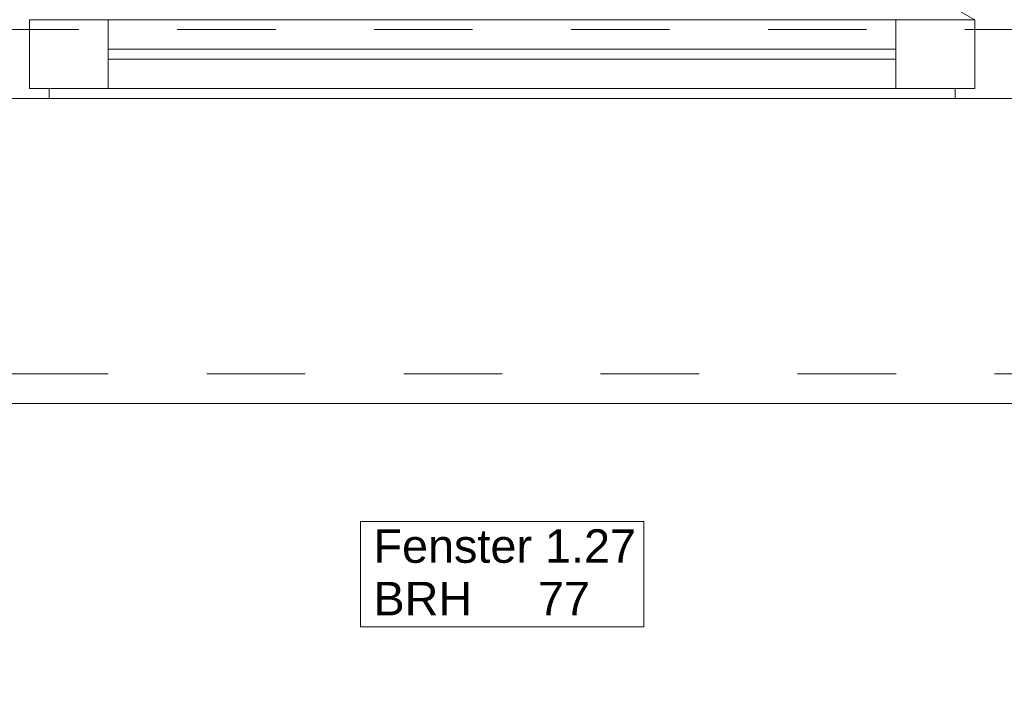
# Model space of a CAD drawing. Header units: metres. Extents: x -3.5 to 65.3, y -10.9 to 16.7.
# Tile 62 of 165: x 37.9 to 38.9, y -0.5 to 0.2. Entities that reach past the tile are written whole.
import ezdxf

# ---------------------------------------------------------------- set-up
doc = ezdxf.new("R2010")
doc.units = ezdxf.units.M
doc.header["$MEASUREMENT"] = 0
for name, pattern in [('Strichlinie eng', [0.046, 0.03, -0.016]), ('Untersicht', [0.04, 0.03, -0.01]), ('Wipeout_Contour', [1, 0, -1])]:
    doc.linetypes.add(name, pattern=pattern)
for name, color, linetype in [('603 - Struktur.Bodenplatte_ Decke Roh', 7, 'Continuous'), ('604 - Struktur.Wand Aussen', 7, 'Continuous'), ('653 - Abdeckung.TB Verkofferung', 7, 'Continuous')]:
    doc.layers.add(name, color=color, linetype=linetype)
doc.styles.add('ERSTELLTER_STIL_1', font='txt')

msp = doc.modelspace()

# ---------------------------------------------------------------- linework, layer by layer
at = {"layer": '603 - Struktur.Bodenplatte_ Decke Roh', "color": 7, "linetype": 'Continuous', "lineweight": 18, "flags": 128}
msp.add_lwpolyline([(-0.015, 0.005), (43.89, 0.005)], dxfattribs=at)
at = {"layer": '604 - Struktur.Wand Aussen', "color": 7, "linetype": 'Continuous', "lineweight": 9}
for p, q in [((38.82, 0.205), (37.9886, 0.685)), ((37.86, 0.135), (37.86, 0.205)), ((37.86, 0.205), (37.94, 0.205)), ((37.94, 0.205), (38.74, 0.205)), ((37.94, 0.205), (37.94, 0.135)), ((38.74, 0.135), (38.74, 0.205)), ((38.74, 0.205), (38.82, 0.205)), ((38.82, 0.205), (38.82, 0.135)), ((37.84, 0.195), (37.86, 0.195)), ((37.86, 0.195), (37.86, 0.135)), ((38.82, 0.135), (38.82, 0.195)), ((38.82, 0.195), (38.84, 0.195)), ((38.84, 0.195), (38.86, 0.195)), ((37.94, 0.175), (38.74, 0.175)), ((38.74, 0.165), (37.94, 0.165)), ((37.86, 0.135), (37.88, 0.135)), ((37.94, 0.135), (37.86, 0.135)), ((38.74, 0.135), (37.94, 0.135)), ((38.82, 0.135), (38.74, 0.135)), ((38.8, 0.135), (38.82, 0.135))]:
    msp.add_line(p, q, dxfattribs=at)
at = {"layer": '604 - Struktur.Wand Aussen', "color": 7, "linetype": 'Continuous', "lineweight": 9, "flags": 128}
msp.add_lwpolyline([(38.1962, -0.4119), (38.4838, -0.4119), (38.4838, -0.3584), (38.4838, -0.305), (38.1962, -0.305), (38.1962, -0.3584)], close=True, dxfattribs=at)
at = {"layer": '653 - Abdeckung.TB Verkofferung', "color": 7, "linetype": 'Untersicht', "lineweight": 9}
msp.add_line((18.61, 0.195), (39.97, 0.195), dxfattribs=at)

# ---------------------------------------------------------------- texts
at = {"layer": '604 - Struktur.Wand Aussen', "color": 7, "lineweight": 9, "char_height": 0.034, "style": 'ERSTELLTER_STIL_1'}
for s, insert, attachment_point in [('\\A1;{\\pql;\\pt0;\\fArial|b0|i0|c0|p38;Fenster 1.27}', (38.2093, -0.3473), 7), ('\\A1;{\\pql;\\pt0;\\fArial|b0|i0|c0|p38;}', (38.428, -0.3584), 1), ('\\A1;{\\pql;\\pt0;\\fArial|b0|i0|c0|p38;BRH}', (38.2093, -0.3662), 1), ('\\A1;{\\pql;\\pt0,0.02;\\fArial|b0|i0|c0|p38;77\\fArial|b0|i0|c0|p38;\\A1{\\H.66x;\\S^  ;}\\fArial|b0|i0|c0|p38;\\fArial|b0|i0|c0|p38;\\A1{\\H.66x;\\S^  ;}}', (38.3764, -0.3662), 1)]:
    msp.add_mtext(s, dxfattribs=dict(at, insert=insert, attachment_point=attachment_point))

# ---------------------------------------------------------------- next in the draw order: wipeouts: each hides what was drawn before it
at = {"color": 254, "linetype": 'Wipeout_Contour', "lineweight": 0, "ltscale": 230.063955}
msp.add_wipeout([(37.24, 0.125), (37.24, -0.155), (37.24, -0.185), (39.44, -0.185), (39.44, -0.155), (39.44, 0.125)], dxfattribs=at).dxf.layer = '604 - Struktur.Wand Aussen'

# ---------------------------------------------------------------- next in the draw order: linework, layer by layer
at = {"layer": '604 - Struktur.Wand Aussen', "color": 7, "linetype": 'Continuous', "lineweight": 9}
for p, q in [((37.88, 0.135), (37.88, 0.125)), ((38.8, 0.125), (38.8, 0.135)), ((37.88, 0.125), (37.84, 0.125)), ((38.8, 0.125), (37.88, 0.125)), ((38.84, 0.125), (38.8, 0.125)), ((38.88, 0.125), (38.84, 0.125)), ((37.24, -0.185), (39.44, -0.185))]:
    msp.add_line(p, q, dxfattribs=at)
at = {"layer": '604 - Struktur.Wand Aussen', "color": 7, "linetype": 'Strichlinie eng', "lineweight": 9}
msp.add_line((37.24, -0.155), (39.44, -0.155), dxfattribs=at)

doc.saveas('drawing.dxf')
